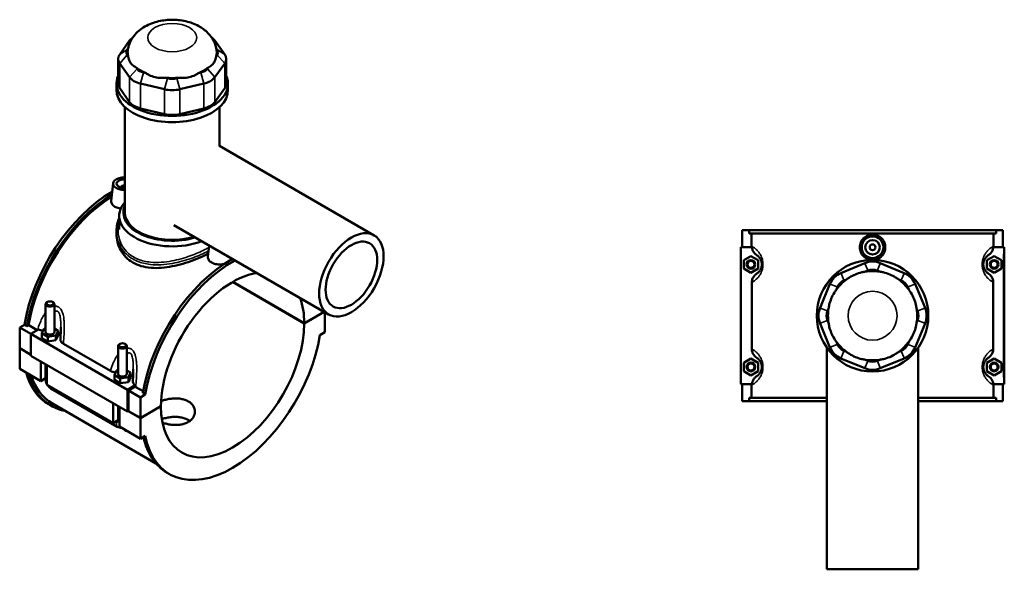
# Model space of a CAD drawing. Header units: millimetres. Extents: x -277 to 997, y -139 to 1176.
# Tile 7 of 7: x -127 to 553, y 797 to 1176. Entities that reach past the tile are written whole.
import ezdxf

# ---------------------------------------------------------------- set-up
doc = ezdxf.new("R2010")
doc.units = ezdxf.units.MM
doc.layers.add('Visible (ANSI)', color=7, linetype='Continuous', lineweight=50)
doc.layers.add('Visible Narrow (ANSI)', color=7, linetype='Continuous', lineweight=35)

msp = doc.modelspace()

# ---------------------------------------------------------------- linework, layer by layer
at = {"layer": 'Visible (ANSI)'}
for p, q in [((-50.94, 1162.04), (-57.78, 1152.51)), ((-52.6, 1155.84), (-51.96, 1156.73)), ((14.79, 1152.51), (7.95, 1162.04)), ((8.97, 1156.73), (9.61, 1155.84)), ((-51.9, 1151.15), (-52.6, 1152.13)), ((9.61, 1152.13), (8.91, 1151.15)), ((-58.84, 1149.41), (-58.84, 1132.31)), ((-57.78, 1146.32), (-50.94, 1136.79)), ((-45.76, 1142.6), (-46.46, 1143.58)), ((3.47, 1143.58), (2.77, 1142.6)), ((7.95, 1136.79), (14.79, 1146.32)), ((15.85, 1149.41), (15.85, 1132.31)), ((-39.53, 1139.57), (-41.22, 1139.97)), ((-24.71, 1136.03), (-26.4, 1136.43)), ((-16.59, 1136.43), (-18.28, 1136.03)), ((-1.77, 1139.97), (-3.46, 1139.57)), ((-59.99, 1127.97), (-59.99, 1132.31)), ((-50.94, 1119.68), (-57.78, 1129.22)), ((-43.36, 1132.42), (-26.85, 1128.47)), ((-16.14, 1128.47), (0.37, 1132.42)), ((14.79, 1129.22), (7.95, 1119.68)), ((17.01, 1127.97), (17.01, 1132.31)), ((-54.22, 1043.47), (-54.22, 1116.26)), ((11.23, 1089.32), (11.23, 1116.26)), ((-26.85, 1111.36), (-43.36, 1115.31)), ((0.37, 1115.31), (-16.14, 1111.36)), ((11.21, 1089.33), (118, 1027.68)), ((-62.36, 1063.61), (-63.65, 1051.58)), ((-56.87, 1060.9), (-56.87, 1060.7)), ((-58.07, 1031.8), (-58.07, 1041.18)), ((-20.29, 1034.77), (86.5, 973.12)), ((-59.99, 1030.51), (-59.99, 1028.52)), ((372.27, 1031.23), (372.27, 1019.43)), ((372.27, 1031.23), (376.94, 1031.23)), ((376.94, 1031.23), (547.61, 1031.23)), ((376.94, 1028.87), (376.94, 1031.23)), ((547.61, 1028.87), (376.94, 1028.87)), ((378.69, 1020.18), (378.69, 1028.87)), ((545.86, 1020.18), (545.86, 1028.87)), ((547.61, 1031.23), (547.61, 1028.87)), ((547.61, 1031.23), (552.27, 1031.23)), ((552.27, 1031.23), (552.27, 1019.43)), ((3.93, 1020.78), (3.1, 1013.04)), ((378.93, 1019.43), (371.27, 1019.43)), ((371.27, 1019.43), (371.27, 925.03)), ((373.27, 1010.52), (378.27, 1013.41)), ((378.27, 1013.41), (383.27, 1010.52)), ((546.27, 1013.41), (541.27, 1010.52)), ((545.62, 1019.43), (552.77, 1019.43)), ((551.27, 1010.52), (546.27, 1013.41)), ((552.77, 1019.43), (553.27, 1019.43)), ((553.27, 925.03), (553.27, 1019.43)), ((373.27, 1004.75), (373.27, 1010.52)), ((383.27, 1010.52), (383.27, 1004.75)), ((456.92, 1008.51), (440.41, 1001.68)), ((484.14, 1001.68), (467.63, 1008.51)), ((541.27, 1010.52), (541.27, 1004.75)), ((551.27, 1004.75), (551.27, 1010.52)), ((378.27, 1001.86), (373.27, 1004.75)), ((383.27, 1004.75), (378.27, 1001.86)), ((457.37, 1002.64), (459.06, 1003.34)), ((465.49, 1003.34), (467.18, 1002.64)), ((541.27, 1004.75), (546.27, 1001.86)), ((546.27, 1001.86), (551.27, 1004.75)), ((69.72, 966.88), (20.19, 995.48)), ((20.26, 995.52), (69.72, 966.96)), ((378.9, 995.2), (378.9, 949.27)), ((432.83, 994.1), (425.99, 977.59)), ((442.55, 996.5), (444.24, 997.2)), ((480.31, 997.2), (482, 996.5)), ((498.55, 977.59), (491.72, 994.1)), ((545.65, 949.27), (545.65, 995.2)), ((437.3, 990.27), (438, 991.96)), ((486.54, 991.96), (487.24, 990.27)), ((-108.92, 980.24), (-108.92, 960.96)), ((-107.62, 981.71), (-108.04, 981.47)), ((-104.23, 981.71), (-103.8, 981.47)), ((-102.92, 980.24), (-102.92, 960.96)), ((69.72, 966.96), (83.44, 974.88)), ((83.51, 974.84), (69.72, 966.88)), ((83.86, 960.8), (83.86, 974.64)), ((431.17, 975.45), (431.87, 977.14)), ((492.68, 977.14), (493.38, 975.45)), ((-126.85, 964.06), (-123.55, 965.97)), ((-121.88, 965), (-123.55, 965.97)), ((425.99, 966.87), (432.83, 950.37)), ((431.87, 967.33), (431.17, 969.02)), ((491.72, 950.37), (498.55, 966.87)), ((493.38, 969.02), (492.68, 967.33)), ((-126.85, 964.06), (-119.22, 959.65)), ((-126.85, 949.81), (-126.85, 964.06)), ((-120.65, 965.72), (-121.88, 965)), ((-114.68, 962.27), (-120.65, 965.72)), ((-113.8, 962.78), (-119.22, 959.65)), ((-119.22, 959.65), (-119.22, 944.59)), ((-119.22, 959.65), (-52.47, 921.11)), ((-111.5, 960.1), (-110.01, 963.32)), ((-111.5, 956.83), (-111.5, 960.1)), ((-107.42, 957.74), (-111.5, 960.1)), ((-110.01, 963.32), (-108.92, 963.48)), ((-102.92, 963.31), (-100.35, 961.82)), ((-100.35, 961.82), (-101.84, 958.6)), ((-100.35, 958.56), (-100.35, 961.82)), ((80.56, 958.89), (83.86, 960.8)), ((-111.5, 956.83), (-107.42, 954.47)), ((-101.84, 958.6), (-107.42, 957.74)), ((-107.42, 954.47), (-107.42, 957.74)), ((-107.42, 954.47), (-101.84, 955.34)), ((-101.84, 955.34), (-101.84, 958.6)), ((-101.84, 955.34), (-100.35, 958.56)), ((-96.69, 952.87), (-64.21, 934.12)), ((-57.56, 952.81), (-57.98, 952.56)), ((-54.16, 952.81), (-53.74, 952.56)), ((438, 952.51), (437.3, 954.2)), ((487.24, 954.2), (486.54, 952.51)), ((-126.85, 949.81), (-119.22, 945.4)), ((-126.85, 949.73), (-126.78, 949.77)), ((-126.85, 935.48), (-126.85, 949.73)), ((-119.22, 945.32), (-126.85, 949.73)), ((-58.86, 932.05), (-58.86, 951.34)), ((-52.86, 932.05), (-52.86, 951.34)), ((430.77, 950.1), (430.77, 797.23)), ((444.24, 947.26), (442.55, 947.96)), ((482, 947.96), (480.31, 947.26)), ((493.77, 950.1), (493.77, 797.23)), ((-119.22, 944.59), (-52.47, 906.05)), ((-112.29, 927.07), (-112.29, 940.59)), ((-108.92, 938.64), (-108.92, 928.3)), ((373.27, 939.72), (378.27, 942.61)), ((373.27, 933.95), (373.27, 939.72)), ((378.27, 942.61), (383.27, 939.72)), ((383.27, 939.72), (383.27, 933.95)), ((440.41, 942.79), (456.92, 935.95)), ((459.06, 941.13), (457.37, 941.83)), ((467.18, 941.83), (465.49, 941.13)), ((467.63, 935.95), (484.14, 942.79)), ((546.27, 942.61), (541.27, 939.72)), ((541.27, 939.72), (541.27, 933.95)), ((551.27, 939.72), (546.27, 942.61)), ((551.27, 933.95), (551.27, 939.72)), ((-126.85, 935.48), (-112.29, 927.07)), ((-108.04, 938.14), (-108.04, 924.62)), ((-61.44, 931.19), (-59.94, 934.41)), ((-59.94, 934.41), (-58.86, 934.58)), ((-52.86, 934.4), (-50.28, 932.92)), ((-50.28, 932.92), (-51.78, 929.7)), ((-50.28, 929.65), (-50.28, 932.92)), ((378.27, 931.06), (373.27, 933.95)), ((383.27, 933.95), (378.27, 931.06)), ((541.27, 933.95), (546.27, 931.06)), ((546.27, 931.06), (551.27, 933.95)), ((-108.92, 929.02), (-112.29, 927.07)), ((-61.44, 927.93), (-61.44, 931.19)), ((-57.35, 928.83), (-61.44, 931.19)), ((-61.44, 927.93), (-57.35, 925.57)), ((-51.78, 929.7), (-57.35, 928.83)), ((-57.35, 925.57), (-57.35, 928.83)), ((-57.35, 925.57), (-51.78, 926.43)), ((-51.78, 926.43), (-51.78, 929.7)), ((-51.78, 926.43), (-50.28, 929.65)), ((371.27, 925.03), (378.93, 925.03)), ((372.27, 925.03), (372.27, 913.23)), ((552.77, 925.03), (545.62, 925.03)), ((552.27, 925.03), (552.27, 913.23)), ((553.27, 925.03), (552.77, 925.03)), ((-108.04, 924.62), (-62.22, 898.17)), ((-105.3, 922.03), (-59.48, 895.57)), ((-52.47, 921.11), (-47.05, 924.24)), ((-52.47, 906.05), (-52.47, 921.11)), ((-47.2, 923.34), (-51.76, 920.71)), ((-51.76, 920.71), (-43.42, 915.89)), ((-51.76, 920.71), (-51.76, 906.46)), ((-41.57, 920.06), (-46.7, 923.02)), ((-40.11, 917.79), (-41.78, 918.76)), ((378.69, 915.59), (378.69, 924.28)), ((545.86, 915.59), (545.86, 924.28)), ((-104.25, 911.59), (-32.73, 870.3)), ((-62.22, 898.17), (-62.22, 911.68)), ((-40.11, 917.79), (-43.42, 915.89)), ((-43.42, 915.89), (-43.42, 901.64)), ((376.94, 913.23), (372.27, 913.23)), ((430.77, 915.59), (376.94, 915.59)), ((376.94, 913.23), (376.94, 915.59)), ((376.94, 913.23), (430.77, 913.23)), ((547.61, 915.59), (493.77, 915.59)), ((493.77, 913.23), (547.61, 913.23)), ((547.61, 915.59), (547.61, 913.23)), ((552.27, 913.23), (547.61, 913.23)), ((-105.1, 910.11), (-106.77, 911.08)), ((-58.86, 899.39), (-58.86, 909.74)), ((-57.98, 909.23), (-57.98, 895.72)), ((-51.76, 906.46), (-52.47, 906.05)), ((-43.42, 901.56), (-51.83, 906.42)), ((-51.76, 906.46), (-43.42, 901.64)), ((-43.42, 901.64), (-29.27, 909.8)), ((-29.27, 909.72), (-43.42, 901.56)), ((-29.34, 909.76), (-29.27, 909.72)), ((-58.86, 900.11), (-62.22, 898.17)), ((-43.42, 901.56), (-43.42, 887.31)), ((-57.98, 895.72), (-43.42, 887.31)), ((-43.42, 887.31), (-40.11, 889.22)), ((-23.33, 862.9), (-25, 863.87)), ((430.77, 797.23), (493.77, 797.23))]:
    msp.add_line(p, q, dxfattribs=at)
for centre, radius in [((462.27, 1019.43), 7.5), ((462.27, 1019.43), 5), ((462.27, 1019.43), 2), ((378.27, 1007.63), 3), ((378.27, 1007.63), 2.4), ((462.27, 972.23), 38.5), ((546.27, 1007.63), 3), ((546.27, 1007.63), 2.4), ((378.27, 936.83), 3), ((378.27, 936.83), 2.4), ((546.27, 936.83), 3), ((546.27, 936.83), 2.4)]:
    msp.add_circle(centre, radius, dxfattribs=at)
for centre, radius, start, end in [((462.27, 995.58), 14, 67.5, 112.5), ((445.76, 988.74), 14, 112.5, 157.5), ((462.27, 972.23), 30.8, 80.83672, 99.16328), ((462.27, 995.58), 8.4, 67.5, 112.5), ((478.78, 988.74), 14, 22.5, 67.5), ((462.27, 972.23), 30.8, 125.83672, 144.16328), ((445.76, 988.74), 8.4, 112.5, 157.5), ((462.27, 972.23), 30.8, 35.83672, 54.16328), ((478.78, 988.74), 8.4, 22.5, 67.5), ((438.93, 972.23), 14, 157.5, 202.5), ((438.93, 972.23), 8.4, 157.5, 202.5), ((462.27, 972.23), 30.8, 170.83672, 189.16328), ((462.27, 972.23), 30.8, 350.83672, 9.16328), ((485.62, 972.23), 8.4, 337.5, 22.5), ((485.62, 972.23), 14, 337.5, 22.5), ((462.27, 972.23), 30.8, 215.83672, 234.16328), ((445.76, 955.72), 8.4, 202.5, 247.5), ((462.27, 972.23), 30.8, 305.83672, 324.16328), ((478.78, 955.72), 8.4, 292.5, 337.5), ((445.76, 955.72), 14, 202.5, 247.5), ((478.78, 955.72), 14, 292.5, 337.5), ((462.27, 972.23), 30.8, 260.83672, 279.16328), ((462.27, 948.89), 8.4, 247.5, 292.5), ((462.27, 948.89), 14, 247.5, 292.5)]:
    msp.add_arc(centre, radius, start, end, dxfattribs=at)
for centre, major_axis, start_param, end_param in [((-38, 1158.95), (-14, 0), 5.594861, 5.890486), ((-4.99, 1158.95), (14, 0), 0.392699, 0.688324), ((-44.84, 1149.41), (-14, 0), 5.890486, 6.675884), ((-44.84, 1153.99), (-8.4, 0), 5.890486, 6.675884), ((-21.49, 1153.99), (-30.8, 0), 6.201233, 6.443115), ((-21.49, 1153.99), (30.8, 0), 6.123256, 6.365137), ((1.85, 1153.99), (8.4, 0), 5.890486, 6.675884), ((1.85, 1149.41), (14, 0), 5.890486, 6.675884), ((-21.49, 1153.99), (30.8, 0), 3.767061, 4.08692), ((-21.49, 1153.99), (30.8, 0), 5.337858, 5.657717), ((-21.49, 1132.31), (-38.5, 0), 6.037781, 9.670182), ((-38, 1139.88), (-14, 0), 0.392699, 1.178097), ((-38, 1144.46), (-8.4, 0), 0.392699, 1.178097), ((-21.49, 1153.99), (30.8, 0), 4.55246, 4.872318), ((-21.49, 1140.51), (-8.4, 0), 1.178097, 1.963495), ((-4.99, 1144.46), (-8.4, 0), 1.963495, 2.748894), ((-4.99, 1139.88), (14, 0), 5.105088, 5.890486), ((-44.84, 1132.31), (-14, 0), 0, 0.392699), ((1.85, 1132.31), (14, 0), 5.890486, 6.283185), ((-21.49, 1127.97), (-38.5, 0), 0, 3.141593), ((-21.49, 1135.93), (14, 0), 4.31969, 5.105088), ((-38, 1122.78), (-14, 0), 0.392699, 1.178097), ((-4.99, 1122.78), (-14, 0), 1.963495, 2.748894), ((-21.49, 1118.83), (-14, 0), 1.178097, 1.963495), ((-54.87, 1063.35), (-7.5, 0), 4.625555, 7.940816), ((-54.87, 1063.35), (-5, 0), 4.581931, 7.984439), ((-54.87, 1060.9), (-2, 0), 4.381145, 6.460896), ((-63.21, 986.51), (-43.55, -75.44), 3.923243, 5.295511), ((-61.55, 985.55), (43.55, 75.44), 0.812374, 2.153918), ((-61.55, 985.55), (-42.7, -73.96), 3.957162, 5.291407), ((-21.49, 1041.18), (-36.58, 0), 5.820231, 8.446867), ((-21.49, 1043.47), (-33.78, 0), 6.033183, 8.345061), ((-21.49, 1043.47), (-32.72, 0), 0, 2.052135), ((18.56, 939.3), (43.55, 75.44), 0.75811, 2.153918), ((20.22, 938.34), (-43.55, -75.44), 3.899703, 5.295511), ((20.22, 938.34), (35, 60.62), 0.442686, 2.35548), ((-105.92, 980.24), (3, 0), 2.356194, 7.068583), ((20.22, 938.34), (-35, -60.62), 2.356909, 2.698907), ((20.22, 938.34), (-35, -60.62), 5.498501, 8.638666), ((-105.92, 960.96), (-3, 0), 0, 3.141593), ((-105.92, 957.69), (7.5, 0), 0.223039, 0.732403), ((-55.86, 951.34), (3, 0), 2.356194, 7.068583), ((20.22, 938.34), (-43.55, -75.44), 5.700064, 8.437103), ((-63.21, 986.51), (-43.55, -75.44), 5.772973, 6.283185), ((-61.55, 985.55), (-43.55, -75.44), 5.772973, 6.48154), ((-55.86, 932.05), (-3, 0), 0, 3.141593), ((-61.55, 985.55), (-42.7, -73.96), 5.809939, 6.283185), ((-55.86, 928.79), (7.5, 0), 0.223039, 0.732403), ((18.56, 939.3), (-43.55, -75.44), 5.727803, 6.283185)]:
    msp.add_ellipse(centre, major_axis=major_axis, ratio=0.57735, start_param=start_param, end_param=end_param, dxfattribs=at)
for centre, major_axis in [((102.25, 1000.4), (15.75, 27.28)), ((102.25, 1000.4), (12.6, 21.82)), ((-105.92, 980.73), (-2.4, 0)), ((-55.86, 951.83), (-2.4, 0))]:
    msp.add_ellipse(centre, major_axis=major_axis, ratio=0.57735, dxfattribs=at)
for points, knots in [([(9.2, 1155.44), (8.88, 1157.69), (8.17, 1159.83), (6.12, 1163.89), (4.72, 1165.74), (1.23, 1169.29), (-0.94, 1170.83), (-6.07, 1173.62), (-9.09, 1174.69), (-15.47, 1176.14), (-18.84, 1176.47), (-25.54, 1176.36), (-28.86, 1175.93), (-35.36, 1174.22), (-38.53, 1172.94), (-44.2, 1169.34), (-46.77, 1167.1), (-50.25, 1161.96), (-51.41, 1159.43), (-52.06, 1156.25), (-52.13, 1155.85), (-52.19, 1155.44)], [5.579739, 5.579739, 5.579739, 5.579739, 5.781857, 5.781857, 6.013575, 6.013575, 6.311694, 6.311694, 6.692673, 6.692673, 7.096973, 7.096973, 7.497532, 7.497532, 7.902042, 7.902042, 8.266829, 8.266829, 8.520787, 8.520787, 8.557428, 8.557428, 8.557428, 8.557428]), ([(-51.9, 1151.15), (-51.79, 1150.51), (-51.64, 1149.88), (-51.09, 1148.19), (-50.58, 1147.21), (-50.02, 1146.43), (-49.46, 1145.64), (-48.74, 1144.91), (-47.45, 1144.04), (-46.96, 1143.78), (-46.46, 1143.58)], [-0.681737, -0.681737, -0.681737, -0.681737, -0.441391, -0.441391, 0, 0, 0, 0.441391, 0.441391, 0.681737, 0.681737, 0.681737, 0.681737]), ([(3.47, 1143.58), (3.97, 1143.78), (4.46, 1144.04), (5.75, 1144.91), (6.47, 1145.64), (7.03, 1146.43), (7.59, 1147.21), (8.1, 1148.19), (8.65, 1149.88), (8.8, 1150.51), (8.91, 1151.15)], [-0.681737, -0.681737, -0.681737, -0.681737, -0.441391, -0.441391, 0, 0, 0, 0.441391, 0.441391, 0.681737, 0.681737, 0.681737, 0.681737]), ([(-39.53, 1139.57), (-38.87, 1139.11), (-38.17, 1138.68), (-36.11, 1137.62), (-34.67, 1137.1), (-33.31, 1136.78), (-31.95, 1136.45), (-30.42, 1136.26), (-28.05, 1136.26), (-27.21, 1136.32), (-26.4, 1136.43)], [-0.681737, -0.681737, -0.681737, -0.681737, -0.441391, -0.441391, 0, 0, 0, 0.441391, 0.441391, 0.681737, 0.681737, 0.681737, 0.681737]), ([(-16.59, 1136.43), (-15.78, 1136.32), (-14.94, 1136.26), (-12.57, 1136.26), (-11.04, 1136.45), (-9.68, 1136.78), (-8.32, 1137.1), (-6.88, 1137.62), (-4.82, 1138.68), (-4.11, 1139.11), (-3.46, 1139.57)], [-0.681737, -0.681737, -0.681737, -0.681737, -0.441391, -0.441391, 0, 0, 0, 0.441391, 0.441391, 0.681737, 0.681737, 0.681737, 0.681737]), ([(-57.01, 1046.22), (-57.43, 1046.27), (-57.85, 1046.33), (-59.33, 1046.63), (-60.32, 1047), (-61.89, 1047.91), (-62.56, 1048.5), (-63.46, 1049.82), (-63.67, 1050.55), (-63.67, 1051.35), (-63.66, 1051.46), (-63.65, 1051.58)], [2.198438, 2.198438, 2.198438, 2.198438, 2.321287, 2.321287, 2.653097, 2.653097, 2.984908, 2.984908, 3.316719, 3.316719, 3.371457, 3.371457, 3.371457, 3.371457]), ([(-59.99, 1030.51), (-59.99, 1032.11), (-59.83, 1033.7), (-59.17, 1036.75), (-58.7, 1038.22), (-58.07, 1039.63)], [26.492676, 26.492676, 26.492676, 26.492676, 27.097304, 27.097304, 27.676239, 27.676239, 27.676239, 27.676239]), ([(3.33, 1015.11), (2.25, 1014.55), (1.11, 1013.98), (-2.2, 1012.42), (-4.49, 1011.44), (-9.23, 1009.63), (-11.7, 1008.8), (-16.63, 1007.36), (-19.11, 1006.75), (-23.89, 1005.83), (-26.36, 1005.47), (-31.3, 1005.1), (-33.76, 1005.08), (-38.5, 1005.47), (-40.78, 1005.87), (-45.02, 1007.11), (-46.98, 1007.95), (-50.46, 1009.96), (-52.08, 1011.18), (-54.91, 1014.03), (-56.13, 1015.65), (-58.08, 1019.12), (-58.81, 1020.98), (-59.77, 1024.76), (-59.99, 1026.67), (-59.99, 1028.52)], [6.217433, 6.217433, 6.217433, 6.217433, 6.630981, 6.630981, 7.367196, 7.367196, 8.103411, 8.103411, 8.839627, 8.839627, 9.577103, 9.577103, 10.314579, 10.314579, 11.052055, 11.052055, 11.789532, 11.789532, 12.527008, 12.527008, 13.264484, 13.264484, 14.00196, 14.00196, 14.739436, 14.739436, 14.739436, 14.739436]), ([(461.22, 1010.72), (460.44, 1010.81), (459.65, 1011.01), (457.82, 1011.77), (456.83, 1012.44), (455.26, 1014), (454.58, 1014.98), (453.68, 1017.15), (453.46, 1018.33), (453.46, 1020.54), (453.68, 1021.72), (454.58, 1023.88), (455.26, 1024.87), (456.83, 1026.42), (457.82, 1027.1), (459.99, 1027.99), (461.17, 1028.21), (463.38, 1028.21), (464.56, 1027.99), (466.73, 1027.1), (467.72, 1026.42), (469.28, 1024.87), (469.96, 1023.88), (470.87, 1021.72), (471.09, 1020.54), (471.09, 1019.43)], [1.430253, 1.430253, 1.430253, 1.430253, 1.658012, 1.658012, 1.989476, 1.989476, 2.321287, 2.321287, 2.653097, 2.653097, 2.984908, 2.984908, 3.316719, 3.316719, 3.648183, 3.648183, 3.979646, 3.979646, 4.31111, 4.31111, 4.642574, 4.642574, 4.974384, 4.974384, 5.306195, 5.306195, 5.306195, 5.306195]), ([(378.93, 1019.43), (378.98, 1018.9), (379.09, 1018.38), (379.47, 1017.22), (379.78, 1016.59), (380.74, 1015.19), (381.47, 1014.49), (382.31, 1013.95)], [-0.6688844, -0.6688844, -0.6688844, -0.6688844, -0.5094651, -0.5094651, -0.3007313, -0.3007313, 0, 0, 0, 0]), ([(382.31, 1013.95), (382.5, 1013.83), (382.71, 1013.68), (383.14, 1013.35), (383.34, 1013.17), (383.78, 1012.73), (384.02, 1012.47), (384.44, 1011.91), (384.63, 1011.63), (384.93, 1011.11), (385.04, 1010.88), (385.27, 1010.36), (385.38, 1010.04), (385.55, 1009.47), (385.61, 1009.23), (385.7, 1008.73), (385.73, 1008.48), (385.77, 1008.02), (385.77, 1007.83), (385.77, 1007.63), (385.77, 1007.44), (385.77, 1007.24), (385.73, 1006.79), (385.7, 1006.53), (385.61, 1006.03), (385.55, 1005.79), (385.38, 1005.22), (385.27, 1004.91), (385.04, 1004.38), (384.93, 1004.16), (384.63, 1003.63), (384.44, 1003.36), (384.02, 1002.8), (383.78, 1002.54), (383.34, 1002.1), (383.14, 1001.92), (382.71, 1001.58), (382.5, 1001.43), (382.31, 1001.31)], [0.819533, 0.819533, 0.819533, 0.819533, 1.286555, 1.286555, 1.680084, 1.680084, 2.086513, 2.086513, 2.39915, 2.39915, 2.599975, 2.599975, 2.833787, 2.833787, 2.992981, 2.992981, 3.145728, 3.145728, 3.259124, 3.259124, 3.259124, 3.372519, 3.372519, 3.525267, 3.525267, 3.68446, 3.68446, 3.918272, 3.918272, 4.119097, 4.119097, 4.431735, 4.431735, 4.838164, 4.838164, 5.231693, 5.231693, 5.698714, 5.698714, 5.698714, 5.698714]), ([(471.09, 1019.43), (471.09, 1018.33), (470.87, 1017.15), (469.96, 1014.98), (469.28, 1014), (467.72, 1012.44), (466.73, 1011.77), (464.9, 1011.01), (464.11, 1010.81), (463.33, 1010.72)], [0, 0, 0, 0, 0.331811, 0.331811, 0.663621, 0.663621, 0.995085, 0.995085, 1.222845, 1.222845, 1.222845, 1.222845]), ([(542.23, 1001.31), (542.04, 1001.43), (541.83, 1001.58), (541.41, 1001.92), (541.2, 1002.1), (540.76, 1002.54), (540.53, 1002.8), (540.1, 1003.36), (539.92, 1003.63), (539.62, 1004.16), (539.51, 1004.38), (539.28, 1004.91), (539.16, 1005.22), (539, 1005.79), (538.94, 1006.03), (538.85, 1006.53), (538.82, 1006.79), (538.78, 1007.24), (538.77, 1007.44), (538.77, 1007.63), (538.77, 1007.83), (538.78, 1008.02), (538.82, 1008.48), (538.85, 1008.73), (538.94, 1009.23), (539, 1009.47), (539.16, 1010.04), (539.28, 1010.36), (539.51, 1010.88), (539.62, 1011.11), (539.92, 1011.63), (540.1, 1011.91), (540.53, 1012.47), (540.76, 1012.73), (541.2, 1013.17), (541.41, 1013.35), (541.83, 1013.68), (542.04, 1013.83), (542.23, 1013.95)], [0.819533, 0.819533, 0.819533, 0.819533, 1.286554, 1.286554, 1.680084, 1.680084, 2.086513, 2.086513, 2.39915, 2.39915, 2.599975, 2.599975, 2.833787, 2.833787, 2.992981, 2.992981, 3.145728, 3.145728, 3.259124, 3.259124, 3.259124, 3.372519, 3.372519, 3.525267, 3.525267, 3.68446, 3.68446, 3.918272, 3.918272, 4.119097, 4.119097, 4.431735, 4.431735, 4.838164, 4.838164, 5.231693, 5.231693, 5.698714, 5.698714, 5.698714, 5.698714]), ([(542.23, 1013.95), (542.86, 1014.35), (543.42, 1014.84), (544.39, 1015.97), (544.79, 1016.61), (545.37, 1017.98), (545.55, 1018.7), (545.62, 1019.43)], [-0.7183475, -0.7183475, -0.7183475, -0.7183475, -0.4964102, -0.4964102, -0.2713217, -0.2713217, -0.0501685, -0.0501685, -0.0501685, -0.0501685]), ([(14.58, 1007.98), (13.69, 1007.79), (12.76, 1007.66), (10.77, 1007.57), (9.59, 1007.65), (7.42, 1008.09), (6.43, 1008.46), (5.65, 1008.92), (4.86, 1009.37), (4.19, 1009.96), (3.3, 1011.28), (3.08, 1012.01), (3.08, 1012.81), (3.09, 1012.92), (3.1, 1013.04)], [4.377144, 4.377144, 4.377144, 4.377144, 4.642574, 4.642574, 4.974384, 4.974384, 5.306195, 5.306195, 5.306195, 5.638006, 5.638006, 5.969816, 5.969816, 6.024554, 6.024554, 6.024554, 6.024554]), ([(382.31, 1001.31), (381.67, 1000.9), (381.09, 1000.4), (380.11, 999.22), (379.7, 998.55), (379.08, 997), (378.9, 996.1), (378.9, 995.2)], [-0.7316839, -0.7316839, -0.7316839, -0.7316839, -0.502962, -0.502962, -0.2709439, -0.2709439, 0, 0, 0, 0]), ([(457.37, 1002.64), (456.55, 1002.53), (455.71, 1002.38), (453.34, 1001.83), (451.82, 1001.32), (450.46, 1000.76), (449.1, 1000.19), (447.66, 999.47), (445.59, 998.19), (444.89, 997.7), (444.24, 997.2)], [-0.681737, -0.681737, -0.681737, -0.681737, -0.441391, -0.441391, 0, 0, 0, 0.441391, 0.441391, 0.681737, 0.681737, 0.681737, 0.681737]), ([(480.31, 997.2), (479.65, 997.7), (478.95, 998.19), (476.88, 999.47), (475.45, 1000.19), (474.09, 1000.76), (472.73, 1001.32), (471.2, 1001.83), (468.83, 1002.38), (467.99, 1002.53), (467.18, 1002.64)], [-0.681737, -0.681737, -0.681737, -0.681737, -0.441391, -0.441391, 0, 0, 0, 0.441391, 0.441391, 0.681737, 0.681737, 0.681737, 0.681737]), ([(545.65, 995.2), (545.65, 995.92), (545.53, 996.64), (545.1, 998.01), (544.78, 998.65), (543.81, 1000.07), (543.08, 1000.77), (542.23, 1001.31)], [-0.7324522, -0.7324522, -0.7324522, -0.7324522, -0.5161379, -0.5161379, -0.3007313, -0.3007313, 0, 0, 0, 0]), ([(437.3, 990.27), (436.8, 989.61), (436.32, 988.91), (435.03, 986.84), (434.31, 985.41), (433.75, 984.05), (433.19, 982.69), (432.68, 981.16), (432.13, 978.79), (431.97, 977.95), (431.87, 977.14)], [-0.681737, -0.681737, -0.681737, -0.681737, -0.441391, -0.441391, 0, 0, 0, 0.441391, 0.441391, 0.681737, 0.681737, 0.681737, 0.681737]), ([(492.68, 977.14), (492.57, 977.95), (492.42, 978.79), (491.87, 981.16), (491.36, 982.69), (490.8, 984.05), (490.24, 985.41), (489.51, 986.84), (488.23, 988.91), (487.74, 989.61), (487.24, 990.27)], [-0.681737, -0.681737, -0.681737, -0.681737, -0.441391, -0.441391, 0, 0, 0, 0.441391, 0.441391, 0.681737, 0.681737, 0.681737, 0.681737]), ([(431.87, 967.33), (431.97, 966.51), (432.13, 965.67), (432.68, 963.3), (433.19, 961.78), (433.75, 960.42), (434.31, 959.06), (435.03, 957.62), (436.32, 955.55), (436.8, 954.85), (437.3, 954.2)], [-0.681737, -0.681737, -0.681737, -0.681737, -0.441391, -0.441391, 0, 0, 0, 0.441391, 0.441391, 0.681737, 0.681737, 0.681737, 0.681737]), ([(487.24, 954.2), (487.74, 954.85), (488.23, 955.55), (489.51, 957.62), (490.24, 959.06), (490.8, 960.42), (491.36, 961.78), (491.87, 963.3), (492.42, 965.67), (492.57, 966.51), (492.68, 967.33)], [-0.681737, -0.681737, -0.681737, -0.681737, -0.441391, -0.441391, 0, 0, 0, 0.441391, 0.441391, 0.681737, 0.681737, 0.681737, 0.681737]), ([(-113.8, 962.78), (-113.4, 962.58), (-112.95, 962.41), (-111.9, 962.11), (-111.29, 961.98), (-110.66, 961.91)], [-0.6688844, -0.6688844, -0.6688844, -0.6688844, -0.5094651, -0.5094651, -0.3158318, -0.3158318, -0.3158318, -0.3158318]), ([(-98.42, 964.31), (-98.42, 963.77), (-98.43, 963.23), (-98.46, 962.13), (-98.47, 961.58), (-98.52, 960.47), (-98.54, 959.91), (-98.6, 958.79), (-98.63, 958.23), (-98.7, 957.11), (-98.73, 956.55), (-98.77, 955.99)], [4.8280793, 4.8280793, 4.8280793, 4.8280793, 5.0097822, 5.0097822, 5.191485, 5.191485, 5.3731879, 5.3731879, 5.5548908, 5.5548908, 5.7365936, 5.7365936, 5.7365936, 5.7365936]), ([(-98.77, 955.99), (-98.78, 955.81), (-98.77, 955.63), (-98.68, 955.01), (-98.49, 954.57), (-97.83, 953.68), (-97.33, 953.24), (-96.69, 952.87)], [-0.5957514, -0.5957514, -0.5957514, -0.5957514, -0.502962, -0.502962, -0.2709439, -0.2709439, 0, 0, 0, 0]), ([(378.9, 949.27), (378.9, 948.54), (379.01, 947.83), (379.45, 946.46), (379.77, 945.81), (380.74, 944.39), (381.47, 943.69), (382.31, 943.15)], [-0.7324522, -0.7324522, -0.7324522, -0.7324522, -0.5161379, -0.5161379, -0.3007313, -0.3007313, 0, 0, 0, 0]), ([(444.24, 947.26), (444.89, 946.76), (445.59, 946.28), (447.66, 944.99), (449.1, 944.27), (450.46, 943.71), (451.82, 943.14), (453.34, 942.64), (455.71, 942.08), (456.55, 941.93), (457.37, 941.83)], [-0.681737, -0.681737, -0.681737, -0.681737, -0.441391, -0.441391, 0, 0, 0, 0.441391, 0.441391, 0.681737, 0.681737, 0.681737, 0.681737]), ([(467.18, 941.83), (467.99, 941.93), (468.83, 942.08), (471.2, 942.64), (472.73, 943.14), (474.09, 943.71), (475.45, 944.27), (476.88, 944.99), (478.95, 946.28), (479.65, 946.76), (480.31, 947.26)], [-0.681737, -0.681737, -0.681737, -0.681737, -0.441391, -0.441391, 0, 0, 0, 0.441391, 0.441391, 0.681737, 0.681737, 0.681737, 0.681737]), ([(542.23, 943.15), (542.87, 943.56), (543.45, 944.07), (544.44, 945.24), (544.84, 945.91), (545.47, 947.47), (545.65, 948.36), (545.65, 949.27)], [-0.7316839, -0.7316839, -0.7316839, -0.7316839, -0.502962, -0.502962, -0.2709439, -0.2709439, 0, 0, 0, 0]), ([(382.31, 943.15), (382.5, 943.03), (382.71, 942.88), (383.14, 942.55), (383.34, 942.37), (383.78, 941.93), (384.02, 941.67), (384.44, 941.11), (384.63, 940.83), (384.93, 940.31), (385.04, 940.08), (385.27, 939.56), (385.38, 939.24), (385.55, 938.67), (385.61, 938.43), (385.7, 937.93), (385.73, 937.68), (385.77, 937.22), (385.77, 937.03), (385.77, 936.83), (385.77, 936.64), (385.77, 936.44), (385.73, 935.99), (385.7, 935.73), (385.61, 935.23), (385.55, 934.99), (385.38, 934.42), (385.27, 934.11), (385.04, 933.58), (384.93, 933.36), (384.63, 932.83), (384.44, 932.56), (384.02, 932), (383.78, 931.74), (383.34, 931.3), (383.14, 931.12), (382.71, 930.78), (382.5, 930.63), (382.31, 930.51)], [0.819533, 0.819533, 0.819533, 0.819533, 1.286555, 1.286555, 1.680084, 1.680084, 2.086513, 2.086513, 2.39915, 2.39915, 2.599975, 2.599975, 2.833787, 2.833787, 2.992981, 2.992981, 3.145728, 3.145728, 3.259124, 3.259124, 3.259124, 3.372519, 3.372519, 3.525267, 3.525267, 3.68446, 3.68446, 3.918272, 3.918272, 4.119097, 4.119097, 4.431735, 4.431735, 4.838164, 4.838164, 5.231693, 5.231693, 5.698714, 5.698714, 5.698714, 5.698714]), ([(542.23, 930.51), (542.04, 930.63), (541.83, 930.78), (541.41, 931.12), (541.2, 931.3), (540.76, 931.74), (540.53, 932), (540.1, 932.56), (539.92, 932.83), (539.62, 933.36), (539.51, 933.58), (539.28, 934.11), (539.16, 934.42), (539, 934.99), (538.94, 935.23), (538.85, 935.73), (538.82, 935.99), (538.78, 936.44), (538.77, 936.64), (538.77, 936.83), (538.77, 937.03), (538.78, 937.22), (538.82, 937.68), (538.85, 937.93), (538.94, 938.43), (539, 938.67), (539.16, 939.24), (539.28, 939.56), (539.51, 940.08), (539.62, 940.31), (539.92, 940.83), (540.1, 941.11), (540.53, 941.67), (540.76, 941.93), (541.2, 942.37), (541.41, 942.55), (541.83, 942.88), (542.04, 943.03), (542.23, 943.15)], [0.819483, 0.819483, 0.819483, 0.819483, 1.286503, 1.286503, 1.680034, 1.680034, 2.086463, 2.086463, 2.3991, 2.3991, 2.599925, 2.599925, 2.833737, 2.833737, 2.99293, 2.99293, 3.145678, 3.145678, 3.259073, 3.259073, 3.259073, 3.372469, 3.372469, 3.525216, 3.525216, 3.68441, 3.68441, 3.918222, 3.918222, 4.119046, 4.119046, 4.431684, 4.431684, 4.838113, 4.838113, 5.231644, 5.231644, 5.698664, 5.698664, 5.698664, 5.698664]), ([(-64.21, 934.12), (-63.7, 933.83), (-63.11, 933.58), (-61.88, 933.21), (-61.25, 933.08), (-60.6, 933)], [-0.7324522, -0.7324522, -0.7324522, -0.7324522, -0.5161379, -0.5161379, -0.315832, -0.315832, -0.315832, -0.315832]), ([(-48.36, 935.41), (-48.36, 934.87), (-48.37, 934.33), (-48.39, 933.23), (-48.41, 932.68), (-48.45, 931.56), (-48.48, 931.01), (-48.54, 929.89), (-48.57, 929.33), (-48.64, 928.21), (-48.67, 927.64), (-48.71, 927.08)], [4.8280793, 4.8280793, 4.8280793, 4.8280793, 5.0097822, 5.0097822, 5.191485, 5.191485, 5.3731879, 5.3731879, 5.5548908, 5.5548908, 5.7365936, 5.7365936, 5.7365936, 5.7365936]), ([(-108.92, 928.3), (-108.92, 927.77), (-108.85, 927.26), (-108.62, 926.29), (-108.45, 925.82), (-108.18, 925.23), (-108.11, 925.1), (-108.04, 924.97)], [1.5707963, 1.5707963, 1.5707963, 1.5707963, 1.8849556, 1.8849556, 2.1991149, 2.1991149, 2.2930913, 2.2930913, 2.2930913, 2.2930913]), ([(-48.71, 927.08), (-48.72, 926.92), (-48.71, 926.75), (-48.63, 926.15), (-48.46, 925.73), (-47.9, 924.93), (-47.52, 924.57), (-47.05, 924.24)], [-0.5824213, -0.5824213, -0.5824213, -0.5824213, -0.4964102, -0.4964102, -0.2713217, -0.2713217, -0.0501685, -0.0501685, -0.0501685, -0.0501685]), ([(382.31, 930.51), (381.69, 930.12), (381.13, 929.63), (380.16, 928.49), (379.76, 927.85), (379.18, 926.48), (379, 925.76), (378.93, 925.03)], [-0.7183475, -0.7183475, -0.7183475, -0.7183475, -0.4964102, -0.4964102, -0.2713217, -0.2713217, -0.0501685, -0.0501685, -0.0501685, -0.0501685]), ([(545.62, 925.03), (545.57, 925.56), (545.46, 926.08), (545.08, 927.25), (544.77, 927.87), (543.81, 929.27), (543.08, 929.97), (542.23, 930.51)], [-0.6688844, -0.6688844, -0.6688844, -0.6688844, -0.5094651, -0.5094651, -0.3007313, -0.3007313, 0, 0, 0, 0]), ([(-107.75, 924.45), (-107.67, 924.33), (-107.59, 924.2), (-107.21, 923.68), (-106.89, 923.3), (-106.16, 922.6), (-105.76, 922.29), (-105.3, 922.03)], [2.4192976, 2.4192976, 2.4192976, 2.4192976, 2.5132741, 2.5132741, 2.8274334, 2.8274334, 3.1415927, 3.1415927, 3.1415927, 3.1415927]), ([(-29.18, 913.27), (-28.64, 913.48), (-28.07, 913.67), (-26.52, 914.15), (-25.51, 914.4), (-23.49, 914.81), (-22.48, 914.96), (-20.51, 915.14), (-19.5, 915.18), (-17.48, 915.13), (-16.47, 915.04), (-14.54, 914.71), (-13.61, 914.48), (-11.9, 913.89), (-11.11, 913.53), (-10.41, 913.13)], [7.528034, 7.528034, 7.528034, 7.528034, 7.706573, 7.706573, 8.002968, 8.002968, 8.299362, 8.299362, 8.595783, 8.595783, 8.892204, 8.892204, 9.188625, 9.188625, 9.485046, 9.485046, 9.485046, 9.485046]), ([(-10.41, 913.13), (-9.71, 912.72), (-9.05, 912.25), (-7.9, 911.19), (-7.4, 910.6), (-6.61, 909.34), (-6.3, 908.68), (-5.91, 907.33), (-5.81, 906.65), (-5.81, 905.34), (-5.91, 904.66), (-6.3, 903.31), (-6.61, 902.65), (-7.4, 901.4), (-7.9, 900.81), (-9.05, 899.75), (-9.71, 899.28), (-11.11, 898.47), (-11.9, 898.11), (-13.61, 897.51), (-14.54, 897.28), (-16.47, 896.96), (-17.48, 896.86), (-19.5, 896.81), (-20.51, 896.85), (-22.48, 897.03), (-23.49, 897.18), (-25.51, 897.59), (-26.52, 897.84), (-27.71, 898.21), (-27.94, 898.29), (-28.16, 898.36)], [0, 0, 0, 0, 0.296421, 0.296421, 0.592842, 0.592842, 0.889263, 0.889263, 1.185683, 1.185683, 1.482078, 1.482078, 1.778472, 1.778472, 2.074867, 2.074867, 2.371261, 2.371261, 2.667656, 2.667656, 2.96405, 2.96405, 3.260445, 3.260445, 3.556839, 3.556839, 3.85326, 3.85326, 4.149681, 4.149681, 4.21951, 4.21951, 4.21951, 4.21951]), ([(-10.41, 900.29), (-11.11, 900.69), (-11.89, 901.05), (-13.61, 901.66), (-14.53, 901.9), (-16.47, 902.25), (-17.47, 902.36), (-19.5, 902.44), (-20.51, 902.42), (-22.48, 902.27), (-23.49, 902.14), (-25.52, 901.76), (-26.52, 901.52), (-27.87, 901.12), (-28.25, 901), (-28.62, 900.88)], [0, 0, 0, 0, 0.296051, 0.296051, 0.592103, 0.592103, 0.888154, 0.888154, 1.184206, 1.184206, 1.480246, 1.480246, 1.776285, 1.776285, 1.893715, 1.893715, 1.893715, 1.893715]), ([(-59.48, 895.57), (-59.02, 895.31), (-58.51, 895.09), (-57.5, 894.89), (-57.05, 894.85), (-56.57, 894.91)], [3.1415927, 3.1415927, 3.1415927, 3.1415927, 3.4557519, 3.4557519, 3.6781723, 3.6781723, 3.6781723, 3.6781723]), ([(-53.05, 892.87), (-53.07, 892.84), (-53.09, 892.82), (-53.17, 892.74), (-53.25, 892.7), (-53.41, 892.69), (-53.46, 892.7), (-53.59, 892.74), (-53.66, 892.77), (-53.81, 892.86), (-53.89, 892.91), (-54.05, 893.04), (-54.13, 893.11), (-54.37, 893.35), (-54.52, 893.52), (-54.71, 893.75), (-54.76, 893.82), (-54.82, 893.89)], [1.8317882, 1.8317882, 1.8317882, 1.8317882, 1.8590389, 1.8590389, 1.9229368, 1.9229368, 1.9548857, 1.9548857, 1.9868347, 1.9868347, 2.0187836, 2.0187836, 2.0507326, 2.0507326, 2.1146305, 2.1146305, 2.1418811, 2.1418811, 2.1418811, 2.1418811])]:
    msp.add_open_spline(points, degree=3, knots=knots, dxfattribs=at)
for points in [[(378.73, 1019.43), (378.7, 1019.68), (378.69, 1019.93), (378.69, 1020.18)], [(545.86, 1020.18), (545.86, 1019.93), (545.85, 1019.68), (545.82, 1019.43)], [(378.69, 924.28), (378.69, 924.53), (378.7, 924.78), (378.73, 925.03)], [(545.82, 925.03), (545.85, 924.78), (545.86, 924.53), (545.86, 924.28)], [(-47.05, 924.24), (-47.1, 923.94), (-47.15, 923.64), (-47.2, 923.34)], [(-46.7, 923.02), (-46.87, 923.12), (-47.04, 923.23), (-47.2, 923.34)], [(-9.33, 899.58), (-9.67, 899.83), (-10.03, 900.07), (-10.41, 900.29)]]:
    msp.add_open_spline(points, degree=3, dxfattribs=at)
at = {"layer": 'Visible Narrow (ANSI)'}
for p, q in [((-49.54, 1162.94), (-50.94, 1162.04)), ((6.55, 1162.94), (7.95, 1162.04)), ((-57.78, 1152.51), (-52.6, 1155.84)), ((-52.6, 1152.13), (-57.78, 1146.32)), ((9.61, 1155.84), (14.79, 1152.51)), ((9.61, 1152.13), (14.79, 1146.32)), ((-57.78, 1129.22), (-57.78, 1146.32)), ((14.79, 1146.32), (14.79, 1129.22)), ((-45.76, 1142.6), (-50.94, 1136.79)), ((-50.94, 1136.79), (-50.94, 1119.68)), ((-41.22, 1139.97), (-43.36, 1132.42)), ((-24.71, 1136.03), (-26.85, 1128.47)), ((-18.28, 1136.03), (-16.14, 1128.47)), ((-1.77, 1139.97), (0.37, 1132.42)), ((2.77, 1142.6), (7.95, 1136.79)), ((7.95, 1119.68), (7.95, 1136.79)), ((-43.36, 1115.31), (-43.36, 1132.42)), ((0.37, 1132.42), (0.37, 1115.31)), ((-26.85, 1128.47), (-26.85, 1111.36)), ((-16.14, 1111.36), (-16.14, 1128.47)), ((552.77, 1014.71), (552.77, 929.75)), ((458.95, 1003.6), (457.02, 1008.25)), ((465.59, 1003.6), (467.52, 1008.25)), ((440.51, 1001.42), (442.44, 996.76)), ((482.1, 996.76), (484.03, 1001.42)), ((437.75, 992.06), (433.09, 993.99)), ((486.8, 992.06), (491.46, 993.99)), ((430.91, 975.55), (426.25, 977.48)), ((493.64, 975.55), (498.3, 977.48)), ((430.91, 968.91), (426.25, 966.98)), ((493.64, 968.91), (498.3, 966.98)), ((437.75, 952.4), (433.09, 950.47)), ((486.8, 952.4), (491.46, 950.47)), ((442.44, 947.7), (440.51, 943.05)), ((482.1, 947.7), (484.03, 943.05)), ((458.95, 940.87), (457.02, 936.21)), ((465.59, 940.87), (467.52, 936.21))]:
    msp.add_line(p, q, dxfattribs=at)
msp.add_circle((462.27, 972.23), 16.89, dxfattribs=at)
msp.add_ellipse((-21.49, 1164.1), major_axis=(-16.89, 0), ratio=0.57735, dxfattribs=at)
for centre, major_axis, start_param, end_param in [((-105.92, 928.3), (-3, 0), 0, 0.785398), ((-103.8, 924.62), (-1.5, -2.6), 5.497787, 6.283185), ((-57.98, 898.17), (-1.5, -2.6), 4.354069, 6.283185), ((-55.86, 899.39), (-3, 0), 0, 0.785398)]:
    msp.add_ellipse(centre, major_axis=major_axis, ratio=0.57735, start_param=start_param, end_param=end_param, dxfattribs=at)
for points, knots in [([(3.77, 1019.25), (2.93, 1018.78), (2.05, 1018.32), (-1.95, 1016.3), (-5.4, 1014.82), (-13.1, 1012.07), (-17.4, 1010.84), (-26.71, 1009.08), (-31.74, 1008.7), (-39.55, 1009.46), (-42.52, 1010.16), (-46.6, 1011.83), (-47.92, 1012.52), (-52.3, 1015.35), (-54.78, 1018.09), (-57.68, 1023.59), (-58.46, 1026.17), (-59.07, 1031.58), (-58.84, 1034.41), (-58.07, 1037.11)], [17.793107, 17.793107, 17.793107, 17.793107, 18.132928, 18.132928, 19.287862, 19.287862, 20.591353, 20.591353, 22.122579, 22.122579, 23.151494, 23.151494, 23.690836, 23.690836, 25.083263, 25.083263, 26.141062, 26.141062, 27.258531, 27.258531, 27.258531, 27.258531]), ([(-59.99, 1030.51), (-59.99, 1029.62), (-59.94, 1028.72), (-59.5, 1025.15), (-58.67, 1022.52), (-55.62, 1016.9), (-53.03, 1014.08), (-48.48, 1011.15), (-47.11, 1010.43), (-42.88, 1008.68), (-39.81, 1007.94), (-31.74, 1007.06), (-26.56, 1007.39), (-16.97, 1009.08), (-12.55, 1010.29), (-4.65, 1013.04), (-1.12, 1014.53), (2.55, 1016.36), (3.03, 1016.61), (3.51, 1016.86)], [-26.492676, -26.492676, -26.492676, -26.492676, -26.141062, -26.141062, -25.083263, -25.083263, -23.690836, -23.690836, -23.151494, -23.151494, -22.122579, -22.122579, -20.591353, -20.591353, -19.287862, -19.287862, -18.132928, -18.132928, -17.951059, -17.951059, -17.951059, -17.951059]), ([(378.9, 995.2), (378.94, 995.22), (378.97, 995.24), (379.47, 995.52), (380.01, 995.85), (381.01, 996.58), (381.45, 996.93), (382.38, 997.78), (382.88, 998.28), (383.77, 999.37), (384.16, 999.9), (384.78, 1000.92), (385.02, 1001.35), (385.5, 1002.37), (385.75, 1002.97), (386.09, 1004.07), (386.21, 1004.54), (386.41, 1005.51), (386.48, 1006), (386.55, 1006.88), (386.57, 1007.25), (386.57, 1007.63), (386.57, 1008.01), (386.55, 1008.39), (386.48, 1009.26), (386.41, 1009.76), (386.21, 1010.72), (386.09, 1011.19), (385.75, 1012.3), (385.5, 1012.9), (385.02, 1013.92), (384.78, 1014.35), (384.16, 1015.36), (383.77, 1015.9), (382.88, 1016.98), (382.38, 1017.49), (381.45, 1018.34), (381.01, 1018.68), (380.01, 1019.42), (379.47, 1019.75), (378.9, 1020.07), (378.79, 1020.13), (378.69, 1020.18)], [-5.855929, -5.855929, -5.855929, -5.855929, -5.810695, -5.810695, -5.231693, -5.231693, -4.838164, -4.838164, -4.431735, -4.431735, -4.119097, -4.119097, -3.918272, -3.918272, -3.68446, -3.68446, -3.525267, -3.525267, -3.372519, -3.372519, -3.259124, -3.259124, -3.259124, -3.145728, -3.145728, -2.992981, -2.992981, -2.833787, -2.833787, -2.599975, -2.599975, -2.39915, -2.39915, -2.086513, -2.086513, -1.680084, -1.680084, -1.286555, -1.286555, -0.707553, -0.707553, -0.567667, -0.567667, -0.567667, -0.567667]), ([(545.86, 1020.18), (545.76, 1020.13), (545.65, 1020.07), (545.08, 1019.75), (544.54, 1019.42), (543.53, 1018.68), (543.1, 1018.34), (542.17, 1017.49), (541.67, 1016.98), (540.78, 1015.9), (540.39, 1015.36), (539.76, 1014.35), (539.53, 1013.92), (539.04, 1012.9), (538.8, 1012.3), (538.45, 1011.19), (538.33, 1010.72), (538.14, 1009.76), (538.07, 1009.26), (537.99, 1008.39), (537.98, 1008.01), (537.98, 1007.63), (537.98, 1007.25), (537.99, 1006.88), (538.07, 1006), (538.14, 1005.51), (538.33, 1004.54), (538.45, 1004.07), (538.8, 1002.97), (539.04, 1002.37), (539.53, 1001.35), (539.76, 1000.92), (540.39, 999.9), (540.78, 999.37), (541.67, 998.28), (542.17, 997.78), (543.1, 996.93), (543.53, 996.58), (544.54, 995.85), (545.08, 995.52), (545.57, 995.24), (545.61, 995.22), (545.65, 995.2)], [-5.95058, -5.95058, -5.95058, -5.95058, -5.810696, -5.810696, -5.231693, -5.231693, -4.838164, -4.838164, -4.431735, -4.431735, -4.119097, -4.119097, -3.918272, -3.918272, -3.68446, -3.68446, -3.525267, -3.525267, -3.372519, -3.372519, -3.259124, -3.259124, -3.259124, -3.145728, -3.145728, -2.992981, -2.992981, -2.833787, -2.833787, -2.599975, -2.599975, -2.39915, -2.39915, -2.086513, -2.086513, -1.680084, -1.680084, -1.286554, -1.286554, -0.707552, -0.707552, -0.662319, -0.662319, -0.662319, -0.662319]), ([(-108.92, 974.39), (-109.54, 973.6), (-110.11, 972.74), (-111.25, 970.8), (-111.8, 969.69), (-113.03, 966.9), (-113.64, 965.17), (-114.25, 963.09), (-114.35, 962.75), (-114.44, 962.41)], [-2.010445, -2.010445, -2.010445, -2.010445, -1.680084, -1.680084, -1.286555, -1.286555, -0.707553, -0.707553, -0.59436, -0.59436, -0.59436, -0.59436]), ([(-96.69, 952.87), (-96.68, 953.03), (-96.67, 953.18), (-96.51, 955.28), (-96.36, 957.27), (-96.17, 960.67), (-96.11, 962.06), (-96.05, 964.9), (-96.06, 966.35), (-96.2, 968.92), (-96.3, 970.03), (-96.57, 971.81), (-96.71, 972.5), (-97.09, 973.94), (-97.34, 974.69), (-97.88, 975.84), (-98.12, 976.28), (-98.67, 977.06), (-98.97, 977.4), (-99.54, 977.9), (-99.79, 978.09), (-100.06, 978.24), (-100.33, 978.4), (-100.6, 978.52), (-101.28, 978.73), (-101.67, 978.79), (-102.36, 978.8), (-102.64, 978.78), (-102.92, 978.73)], [-5.855929, -5.855929, -5.855929, -5.855929, -5.810695, -5.810695, -5.231693, -5.231693, -4.838164, -4.838164, -4.431735, -4.431735, -4.119097, -4.119097, -3.918272, -3.918272, -3.68446, -3.68446, -3.525267, -3.525267, -3.372519, -3.372519, -3.259124, -3.259124, -3.259124, -3.145728, -3.145728, -2.992981, -2.992981, -2.88528, -2.88528, -2.88528, -2.88528]), ([(-102.92, 974.56), (-102.72, 974.77), (-102.51, 974.95), (-102.08, 975.24), (-101.87, 975.34), (-101.45, 975.46), (-101.25, 975.47), (-100.9, 975.41), (-100.76, 975.35), (-100.62, 975.27), (-100.48, 975.19), (-100.35, 975.09), (-100.05, 974.78), (-99.9, 974.56), (-99.61, 974.04), (-99.48, 973.74), (-99.19, 972.92), (-99.05, 972.38), (-98.84, 971.31), (-98.76, 970.79), (-98.6, 969.43), (-98.54, 968.57), (-98.44, 966.59), (-98.42, 965.45), (-98.42, 964.31)], [2.671432, 2.671432, 2.671432, 2.671432, 2.833787, 2.833787, 2.992981, 2.992981, 3.145728, 3.145728, 3.259124, 3.259124, 3.259124, 3.372519, 3.372519, 3.525267, 3.525267, 3.68446, 3.68446, 3.918272, 3.918272, 4.119097, 4.119097, 4.431735, 4.431735, 4.828079, 4.828079, 4.828079, 4.828079]), ([(-58.86, 945.49), (-59.48, 944.69), (-60.04, 943.84), (-61.18, 941.89), (-61.74, 940.79), (-62.97, 937.99), (-63.58, 936.27), (-64.13, 934.39), (-64.17, 934.26), (-64.21, 934.12)], [-2.010445, -2.010445, -2.010445, -2.010445, -1.680084, -1.680084, -1.286555, -1.286555, -0.707553, -0.707553, -0.662319, -0.662319, -0.662319, -0.662319]), ([(-46.7, 923.02), (-46.66, 923.48), (-46.63, 923.95), (-46.45, 926.38), (-46.3, 928.37), (-46.11, 931.77), (-46.05, 933.15), (-45.99, 936), (-46, 937.45), (-46.13, 940.01), (-46.23, 941.12), (-46.51, 942.91), (-46.65, 943.6), (-47.02, 945.04), (-47.28, 945.78), (-47.81, 946.94), (-48.06, 947.37), (-48.61, 948.15), (-48.91, 948.49), (-49.47, 949), (-49.73, 949.18), (-50, 949.34), (-50.26, 949.49), (-50.54, 949.61), (-51.21, 949.82), (-51.61, 949.89), (-52.29, 949.9), (-52.58, 949.87), (-52.86, 949.83)], [-5.95058, -5.95058, -5.95058, -5.95058, -5.810695, -5.810695, -5.231693, -5.231693, -4.838164, -4.838164, -4.431735, -4.431735, -4.119097, -4.119097, -3.918272, -3.918272, -3.68446, -3.68446, -3.525267, -3.525267, -3.372519, -3.372519, -3.259124, -3.259124, -3.259124, -3.145728, -3.145728, -2.992981, -2.992981, -2.88528, -2.88528, -2.88528, -2.88528]), ([(-52.86, 945.65), (-52.66, 945.87), (-52.44, 946.05), (-52.02, 946.34), (-51.81, 946.44), (-51.39, 946.55), (-51.18, 946.56), (-50.84, 946.5), (-50.7, 946.45), (-50.56, 946.37), (-50.42, 946.29), (-50.29, 946.18), (-49.99, 945.88), (-49.83, 945.66), (-49.55, 945.14), (-49.41, 944.83), (-49.13, 944.02), (-48.99, 943.47), (-48.78, 942.41), (-48.7, 941.89), (-48.54, 940.53), (-48.47, 939.67), (-48.38, 937.68), (-48.36, 936.55), (-48.36, 935.41)], [2.671432, 2.671432, 2.671432, 2.671432, 2.833787, 2.833787, 2.992981, 2.992981, 3.145728, 3.145728, 3.259124, 3.259124, 3.259124, 3.372519, 3.372519, 3.525267, 3.525267, 3.68446, 3.68446, 3.918272, 3.918272, 4.119097, 4.119097, 4.431735, 4.431735, 4.828079, 4.828079, 4.828079, 4.828079]), ([(378.69, 924.28), (378.79, 924.34), (378.9, 924.4), (379.47, 924.72), (380.01, 925.05), (381.01, 925.78), (381.45, 926.13), (382.38, 926.98), (382.88, 927.48), (383.77, 928.57), (384.16, 929.1), (384.78, 930.12), (385.02, 930.55), (385.5, 931.57), (385.75, 932.17), (386.09, 933.27), (386.21, 933.74), (386.41, 934.71), (386.48, 935.2), (386.55, 936.08), (386.57, 936.45), (386.57, 936.83), (386.57, 937.21), (386.55, 937.59), (386.48, 938.46), (386.41, 938.96), (386.21, 939.92), (386.09, 940.39), (385.75, 941.5), (385.5, 942.1), (385.02, 943.12), (384.78, 943.55), (384.16, 944.56), (383.77, 945.1), (382.88, 946.18), (382.38, 946.69), (381.45, 947.54), (381.01, 947.88), (380.01, 948.62), (379.47, 948.95), (378.97, 949.23), (378.94, 949.25), (378.9, 949.27)], [-5.95058, -5.95058, -5.95058, -5.95058, -5.810695, -5.810695, -5.231693, -5.231693, -4.838164, -4.838164, -4.431735, -4.431735, -4.119097, -4.119097, -3.918272, -3.918272, -3.68446, -3.68446, -3.525267, -3.525267, -3.372519, -3.372519, -3.259124, -3.259124, -3.259124, -3.145728, -3.145728, -2.992981, -2.992981, -2.833787, -2.833787, -2.599975, -2.599975, -2.39915, -2.39915, -2.086513, -2.086513, -1.680084, -1.680084, -1.286555, -1.286555, -0.707553, -0.707553, -0.662319, -0.662319, -0.662319, -0.662319]), ([(545.65, 949.27), (545.61, 949.25), (545.57, 949.23), (545.08, 948.95), (544.54, 948.62), (543.53, 947.88), (543.1, 947.54), (542.17, 946.69), (541.67, 946.18), (540.78, 945.1), (540.39, 944.56), (539.76, 943.55), (539.53, 943.12), (539.04, 942.1), (538.8, 941.5), (538.45, 940.39), (538.33, 939.92), (538.14, 938.96), (538.07, 938.46), (537.99, 937.59), (537.98, 937.21), (537.98, 936.83), (537.98, 936.45), (537.99, 936.08), (538.07, 935.2), (538.14, 934.71), (538.33, 933.74), (538.45, 933.27), (538.8, 932.17), (539.04, 931.57), (539.53, 930.55), (539.76, 930.12), (540.39, 929.1), (540.78, 928.57), (541.67, 927.48), (542.17, 926.98), (543.1, 926.13), (543.53, 925.78), (544.54, 925.05), (545.08, 924.72), (545.65, 924.4), (545.76, 924.34), (545.86, 924.28)], [-5.855878, -5.855878, -5.855878, -5.855878, -5.810647, -5.810647, -5.231644, -5.231644, -4.838113, -4.838113, -4.431684, -4.431684, -4.119046, -4.119046, -3.918222, -3.918222, -3.68441, -3.68441, -3.525216, -3.525216, -3.372469, -3.372469, -3.259073, -3.259073, -3.259073, -3.145678, -3.145678, -2.99293, -2.99293, -2.833737, -2.833737, -2.599925, -2.599925, -2.3991, -2.3991, -2.086463, -2.086463, -1.680034, -1.680034, -1.286503, -1.286503, -0.707499, -0.707499, -0.567617, -0.567617, -0.567617, -0.567617])]:
    msp.add_open_spline(points, degree=3, knots=knots, dxfattribs=at)

doc.saveas('drawing.dxf')
